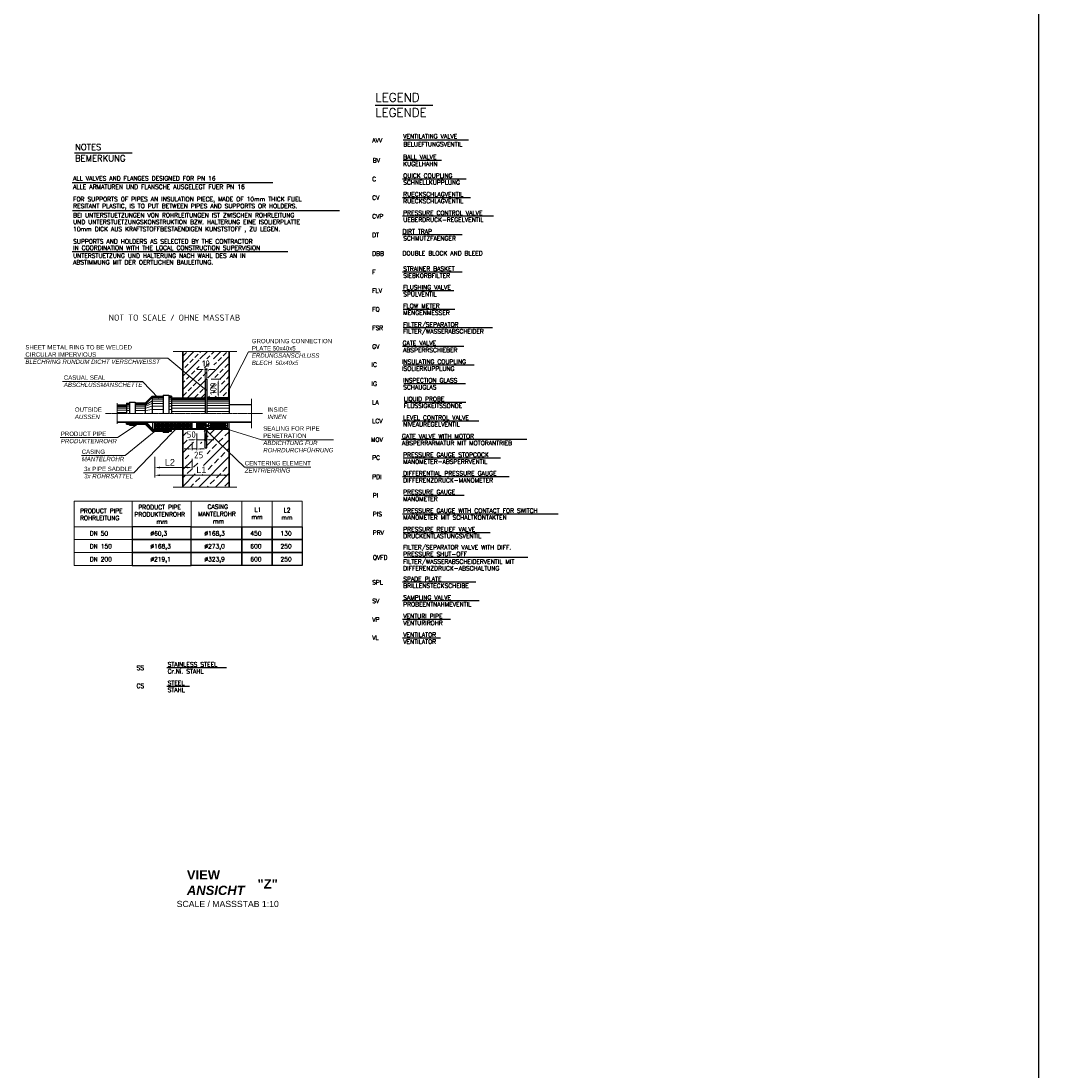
# Model space of a CAD drawing. Header units: millimetres. Extents: x -197187 to 231260338, y -45270 to 70505.
# Tile 42 of 85: x 15182 to 31974, y 1127 to 18052. Entities that reach past the tile are written whole.
import ezdxf
from ezdxf.enums import TextEntityAlignment as Align

# ---------------------------------------------------------------- set-up
doc = ezdxf.new("R2010")
doc.units = ezdxf.units.MM
doc.header["$LTSCALE"] = 0.5
doc.linetypes.add('STRICHPUNKTX2', pattern=[2, 1, -0.5, 0, -0.5])
doc.linetypes.add('VERDECKTX2', pattern=[0.75, 0.5, -0.25])
for name, color, linetype in [('12', 7, 'Continuous'), ('21', 7, 'Continuous'), ('44', 7, 'Continuous'), ('8', 7, 'Continuous'), ('Beschriftung', 7, 'Continuous')]:
    doc.layers.add(name, color=color, linetype=linetype)
doc.layers.add('P-MGDMD', color=7, linetype='Continuous', lineweight=18)
doc.layers.add('PDSMD', color=7, linetype='Continuous', lineweight=18)
doc.styles.add('LBB3.5M1000', font='isocp.shx', dxfattribs={"height": 3.5})
doc.styles.add('ROMANS', font='ROMANS', dxfattribs={"height": 0.2})
doc.styles.get("Standard").update_dxf_attribs({"font": 'isocpeur.ttf'})

msp = doc.modelspace()

# ---------------------------------------------------------------- hatches: boundary and pattern name
at = {"layer": 'P-MGDMD'}
h = msp.add_hatch(dxfattribs=at)
h.set_pattern_fill('ANSI33', color=256, scale=24, style=0)
h.set_pattern_definition([(44.99999999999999, (15907.67968932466, 8939.240540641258), (-107.7630734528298, 107.7630734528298), []), (44.99999999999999, (16015.44280932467, 8939.240540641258), (-107.7630734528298, 107.7630734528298), [76.19999999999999, -38.09999999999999])])
edge = h.paths.add_edge_path(flags=17)
edge.add_arc((18138.97901314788, 11989.00370928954), 1.416038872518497, 3.5983092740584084, 127.76731670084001, ccw=False)
edge.add_line((18140.39226041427, 11989.09258140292), (18149.06240004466, 11997.7619036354))
edge.add_line((18149.06240004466, 11997.7619036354), (18149.06240004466, 12042.147126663))
edge.add_line((18149.06240004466, 12042.147126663), (18013.94095249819, 12216.5499797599))
edge.add_line((18013.94095249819, 12216.5499797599), (17882.0697759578, 12216.54997976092))
edge.add_line((17882.0697759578, 12216.54997976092), (18138.1117513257, 11990.12309439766))
edge = h.paths.add_edge_path(flags=17)
edge.add_line((17882.0697759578, 12216.54997976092), (17789.05969204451, 12216.5499797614))
edge.add_line((17789.05969204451, 12216.5499797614), (17789.05969204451, 11976.54997976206))
edge.add_line((17789.05969204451, 11976.54997976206), (18127.84847617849, 11976.54997976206))
edge.add_line((18127.84847617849, 11976.54997976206), (18138.89000779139, 11987.59047040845))
edge.add_arc((18138.97901314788, 11989.00370928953), 1.416038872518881, 127.7673167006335, 266.396288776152, ccw=False)
edge.add_line((18138.1117513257, 11990.12309439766), (17882.0697759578, 12216.54997976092))
h.paths.add_polyline_path([(18115.63351963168, 12543.86319111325), (18212.48448117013, 12543.86319111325), (18212.48448117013, 12462.9497295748), (18115.63351963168, 12462.9497295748)], flags=0)
h.paths.add_polyline_path([(18239.41231918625, 12057.26512399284), (18239.41231918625, 12195.83483553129), (18320.3257807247, 12195.83483553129), (18320.3257807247, 12057.26512399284)], flags=17)
h.paths.add_polyline_path([(18290.45834194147, 12418.79510054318), (18050.8031410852, 12418.79510054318), (18050.8031410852, 12606.83785075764), (18290.45834194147, 12606.83785075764)], flags=16)
h.paths.add_polyline_path([(18384.6026475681, 12005.54792239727), (18179.06229237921, 12005.54792239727), (18179.06229237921, 11997.7619036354), (18200.27621624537, 11976.54997976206), (18511.33060040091, 11976.54997976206), (18524.0590004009, 11989.27717976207), (18524.0590004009, 12126.54997976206), (18539.0590004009, 12126.54997976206), (18539.0590004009, 12725.52872790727), (17789.05969204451, 12725.52872790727), (17789.05969204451, 12506.80688673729), (18149.06240004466, 12042.147126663), (18149.06240004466, 12276.54997976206), (18168.10225443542, 12276.54997976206), (18168.10225443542, 12299.94048258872), (18384.6026475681, 12299.94048258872)])
h.paths.add_polyline_path([(17789.05969204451, 12506.80688673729), (17789.05969204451, 12216.5499797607), (18013.94095249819, 12216.5499797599)])
at = {"layer": 'P-MGDMD', "ltscale": 50}
for points in [[(18149.0590004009, 11976.54997976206), (18149.0590004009, 11998.82257976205), (18126.7843004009, 11976.54997976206)], [(18201.33370040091, 11976.54997976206), (18179.0590004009, 11998.82257976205), (18179.0590004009, 11976.54997976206)], [(18524.0590004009, 11989.27717976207), (18511.33060040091, 11976.54997976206), (18524.0590004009, 11976.54997976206)], [(18526.33060040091, 11976.54997976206), (18539.0590004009, 11976.54997976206), (18539.0590004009, 11989.27717976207)], [(18149.0590004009, 11449.37919177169), (18149.0590004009, 11471.6517917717), (18126.78430040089, 11471.6517917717)], [(18201.33370040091, 11471.6517917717), (18179.0590004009, 11471.6517917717), (18179.0590004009, 11449.37919177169)]]:
    msp.add_hatch(color=256, dxfattribs=at).paths.add_polyline_path(points)
at = {"layer": 'P-MGDMD', "lineweight": 13}
h = msp.add_hatch(dxfattribs=at)
h.set_pattern_fill('ANSI31', color=256, scale=179.999354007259, style=0)
h.set_pattern_definition([(44.99999999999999, (27905.5532999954, -11245.10839305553), (-15.90984547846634, 15.90984547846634), [])])
h.paths.add_polyline_path([(16785.88775516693, 11584.00138856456), (16791.64770718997, 11592.70135734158), (16734.28747747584, 11592.70135734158), (16734.28747747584, 11584.00138856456)])
h.paths.add_polyline_path([(18899.05770841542, 11584.00138856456), (18899.05770841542, 11592.70135734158), (16791.64770718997, 11592.70135734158), (16785.88775516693, 11584.00138856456)])
h = msp.add_hatch(dxfattribs=at)
h.set_pattern_fill('ANSI31', color=256, scale=99.99964111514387, style=0)
h.set_pattern_definition([(44.99999999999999, (27360.77925511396, -11132.75879626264), (-8.838803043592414, 8.838803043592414), [])])
h.paths.add_polyline_path([(17019.28645465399, 11554.00149623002), (16929.28677765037, 11554.00149623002), (16929.28677765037, 11539.00155006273), (17019.28645465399, 11539.00155006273)])
at = {"layer": 'P-MGDMD', "lineweight": 5}
h = msp.add_hatch(dxfattribs=at)
h.set_pattern_fill('ANSI37', color=256, scale=139.9994975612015, angle=45, style=0)
h.set_pattern_definition([(90, (22286.54367136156, -6976.386993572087), (-17.49993719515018, 3.552700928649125e-15), []), (180, (22286.54367136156, -6976.386993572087), (-3.552700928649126e-15, -17.49993719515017), [])])
h.paths.add_polyline_path([(17398.23571744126, 11584.00138856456, -0.04129736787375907), (17516.49055910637, 11483.65174870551), (17924.05920754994, 11483.65174870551), (17939.05915371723, 11498.65169487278), (17939.05915371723, 11569.00144239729), (17924.05920754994, 11584.00138856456)])
h.paths.add_polyline_path([(17398.23571744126, 11584.00138856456), (17354.06125319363, 11584.00138856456), (17339.06130702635, 11569.00144239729), (17339.06130702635, 11498.65169487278), (17354.06125319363, 11483.65174870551), (17516.49055910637, 11483.65174870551, 0.04129736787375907)])
at = {"layer": 'P-MGDMD'}
h = msp.add_hatch(dxfattribs=at)
h.set_pattern_fill('ANSI33', color=256, scale=30, style=0)
h.set_pattern_definition([(44.99999999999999, (15907.67968932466, 8939.240540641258), (-134.7038418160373, 134.7038418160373), []), (44.99999999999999, (16042.38358932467, 8939.240540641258), (-134.7038418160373, 134.7038418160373), [95.25, -47.625])])
h.paths.add_polyline_path([(18033.94196359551, 11471.6517917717), (17841.33370040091, 11471.6517917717), (17789.0590004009, 11471.6517917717), (17789.0590004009, 11262.22966579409)], flags=17)
edge = h.paths.add_edge_path()
edge.add_line((18149.06240004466, 11370.59908024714), (18149.06240004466, 11450.43986789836))
edge.add_line((18149.06240004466, 11450.43986789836), (18127.84847617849, 11471.6517917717))
edge.add_line((18127.84847617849, 11471.6517917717), (18033.94196359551, 11471.6517917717))
edge.add_line((18033.94196359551, 11471.6517917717), (17789.0590004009, 11262.22966579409))
edge.add_line((17789.0590004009, 11262.22966579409), (17789.0590004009, 10991.6517917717))
edge.add_line((17789.0590004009, 10991.6517917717), (17789.0590004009, 10540.3657362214))
edge.add_line((17789.0590004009, 10540.3657362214), (18204.21429858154, 10540.3657362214))
edge.add_line((18204.21429858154, 10540.3657362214), (18346.45604917, 11471.6517917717))
edge.add_line((18346.45604917, 11471.6517917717), (18200.27621624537, 11471.6517917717))
edge.add_line((18200.27621624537, 11471.6517917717), (18179.06229237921, 11450.43986789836))
edge.add_line((18179.06229237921, 11450.43986789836), (18179.06229237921, 11171.6517917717))
edge.add_line((18179.06229237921, 11171.6517917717), (18149.06240004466, 11171.6517917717))
edge.add_line((18149.06240004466, 11171.6517917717), (18149.06240004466, 11321.34468150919))
edge.add_arc((18003.99632193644, 11459.67656192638), 200.4491859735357, 214.5586401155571, 316.3612254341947, ccw=False)
edge.add_arc((17993.46867757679, 11364.84819215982), 155.6999652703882, 2.1167415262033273, 186.9633929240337, ccw=False)
edge = h.paths.add_edge_path(flags=16)
edge.add_arc((18031.46732215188, 11097.45402653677), 150.709728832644, 0, 360)
h.paths.add_polyline_path([(18539.0590004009, 11471.6517917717), (18346.45604917, 11471.6517917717), (18204.21429858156, 10540.3657362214), (18539.0590004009, 10540.3657362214)])
h.paths.add_polyline_path([(17989.52706681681, 10885.76730509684), (18187.08516351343, 10885.76730509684), (18187.08516351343, 10739.69455400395), (17989.52706681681, 10739.69455400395)], flags=16)
h.paths.add_polyline_path([(17925.62752875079, 11241.5587070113), (18027.49050952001, 11241.5587070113), (18027.49050952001, 11230.002270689), (17925.62752875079, 11230.002270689)], flags=16)
at = {"layer": 'P-MGDMD', "lineweight": 5}
h = msp.add_hatch(dxfattribs=at)
h.set_pattern_fill('ANSI37', color=256, scale=159.9994257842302, style=0)
h.set_pattern_definition([(44.99999999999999, (22286.54367136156, -6976.386993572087), (-14.14208486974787, 14.14208486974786), []), (135, (22286.54367136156, -6976.386993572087), (-14.14208486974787, -14.14208486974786), [])])
h.paths.add_polyline_path([(18164.05834622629, 11569.00144239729), (18149.05840005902, 11584.00138856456), (18029.05883072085, 11584.00138856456), (18014.05888455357, 11569.00144239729), (18014.05888455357, 11498.65169487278), (18029.05883072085, 11483.65174870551), (18149.05840005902, 11483.65174870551), (18164.05834622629, 11498.65169487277)])
at = {"layer": 'P-MGDMD', "lineweight": 13}
h = msp.add_hatch(dxfattribs=at)
h.set_pattern_fill('ANSI31', color=256, scale=159.9994257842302, angle=90, style=0)
h.set_pattern_definition([(135, (27905.5532999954, -11245.10839305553), (-14.14208486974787, -14.14208486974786), [])])
h.paths.add_polyline_path([(18342.74908175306, 11471.6517917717), (18347.30873612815, 11483.65174870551), (17737.04631742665, 11483.6517487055), (17727.38712272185, 11471.6517917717)])
h.paths.add_polyline_path([(17727.38712272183, 11471.65179177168), (17737.04631742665, 11483.65174870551), (17339.06130702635, 11483.65174870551), (17339.06130702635, 11471.6517917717)])
h.paths.add_polyline_path([(18539.0590004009, 11471.6517917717), (18539.0590004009, 11483.6517487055), (18347.30873612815, 11483.65174870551), (18342.74908175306, 11471.6517917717)])
h = msp.add_hatch(dxfattribs=at)
h.set_pattern_fill('ANSI31', color=256, scale=99.99964111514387, style=0)
h.set_pattern_definition([(44.99999999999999, (27905.5532999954, -11245.10839305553), (-8.838803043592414, 8.838803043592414), [])])
h.paths.add_polyline_path([(17474.0608225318, 11441.65189943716), (17474.0608225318, 11426.65195326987), (17564.06049953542, 11426.65195326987), (17564.06049953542, 11441.65189943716)])

# ---------------------------------------------------------------- linework, layer by layer
at = {"color": 3}
msp.add_lwpolyline([(31586.41917240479, 37686.45457699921), (-63672.4532001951, 37686.4545769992), (-63672.4532001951, -45269.81140117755), (31586.41917240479, -45269.81140117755)], close=True, dxfattribs=at)
at = {"layer": '21', "ltscale": 10}
for p, q in [((20889.88636709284, 16697.22456616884), (21817.88065757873, 16697.22456616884)), ((16042.71523064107, 15925.38118460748), (16972.2694426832, 15925.38118460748))]:
    msp.add_line(p, q, dxfattribs=at)
at = {"layer": '44', "linetype": 'Continuous'}
for p, q in [((22391.35874948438, 16131.06668381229), (21342.61583567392, 16131.06668381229)), ((21956.11392335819, 15803.64188381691), (21342.61583567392, 15803.64188381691)), ((22355.07648521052, 15503.64188381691), (21332.61583567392, 15503.64188381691)), ((22428.48565653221, 15204.04668381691), (21331.44233567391, 15204.04668381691)), ((22797.49783704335, 14904.0466838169), (21331.44233567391, 14904.0466838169)), ((22289.29846550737, 14604.0466838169), (21331.44233567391, 14604.0466838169)), ((22291.99221436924, 14003.64188381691), (21332.61583567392, 14003.64188381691)), ((22155.31863686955, 13703.64188381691), (21332.61583567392, 13703.64188381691)), ((22171.44233567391, 13404.45148381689), (21341.44233567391, 13404.45148381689)), ((22779.01787503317, 13104.45148381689), (21341.44233567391, 13104.45148381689)), ((22317.01840852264, 12804.45148381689), (21331.44233567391, 12804.45148381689)), ((22483.33820536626, 12504.45148381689), (21341.44233567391, 12504.45148381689)), ((22347.56167714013, 12204.45148381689), (21351.44233567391, 12204.45148381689)), ((22350.23127170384, 11904.45148381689), (21361.44233567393, 11904.45148381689)), ((22559.58374497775, 11604.45148381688), (21331.44233567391, 11604.45148381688)), ((23335.23937784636, 11304.45148381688), (21311.44233567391, 11304.45148381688)), ((22907.06439084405, 11004.45148381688), (21341.44233567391, 11004.45148381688)), ((23048.41243606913, 10704.45148381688), (21331.44233567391, 10704.45148381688)), ((22321.44233567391, 10404.45148381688), (21351.44233567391, 10404.45148381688)), ((23837.6058273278, 10104.45148381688), (21331.44233567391, 10104.45148381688)), ((22742.15833808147, 9804.451483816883), (21341.44233567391, 9804.451483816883)), ((23348.77706686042, 9404.451483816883), (21351.44233567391, 9404.451483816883)), ((22512.46772990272, 9004.451483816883), (21331.44233567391, 9004.451483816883)), ((22566.09593112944, 8705.11228126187), (21331.44233567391, 8704.451483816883)), ((22103.13246032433, 8404.451483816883), (21331.44233567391, 8404.451483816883)), ((21941.18594305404, 8104.451483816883), (21331.44233567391, 8104.451483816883)), ((18493.03877786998, 7625.392623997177), (17534.47243419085, 7625.392623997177)), ((17895.95671892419, 7325.392623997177), (17534.47243419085, 7325.392623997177))]:
    msp.add_line(p, q, dxfattribs=at)
at = {"layer": '8', "linetype": 'Continuous'}
for p, q in [((16007.41574534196, 15448.61395238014), (19238.59305204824, 15448.61395238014)), ((16011.33791037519, 14997.56398707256), (20317.09957399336, 14997.56398707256)), ((16007.41574534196, 14334.64231259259), (19479.86715684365, 14334.64231259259))]:
    msp.add_line(p, q, dxfattribs=at)
for points in [[(16973.26559707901, 9692.88085560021), (17923.33241436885, 9692.88085560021), (17923.33241436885, 9900.880109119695), (16973.26559707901, 9900.880109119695)], [(17923.33241436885, 9900.880109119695), (18741.73843351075, 9900.880109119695), (18741.73843351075, 9692.88085560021), (17923.33241436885, 9692.88085560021)], [(18741.73843351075, 9900.880109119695), (19227.53729978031, 9900.880109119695), (19227.53729978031, 9692.880855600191), (18741.73843351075, 9692.880855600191)], [(19227.53729978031, 9900.880109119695), (19713.33616604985, 9900.880109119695), (19713.33616604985, 9692.880855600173), (19227.53729978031, 9692.880855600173)], [(16973.26559707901, 9484.881602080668), (17923.33241436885, 9484.881602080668), (17923.33241436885, 9692.880855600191), (16973.26559707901, 9692.880855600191)], [(17923.33241436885, 9692.880855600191), (18741.73843351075, 9692.880855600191), (18741.73843351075, 9484.881602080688), (17923.33241436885, 9484.881602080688)], [(18741.73843351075, 9692.880855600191), (19227.53729978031, 9692.880855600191), (19227.53729978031, 9484.881602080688), (18741.73843351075, 9484.881602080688)], [(19227.53729978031, 9692.880855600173), (19713.33616604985, 9692.880855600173), (19713.33616604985, 9484.881602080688), (19227.53729978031, 9484.881602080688)], [(16973.26559707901, 9276.882348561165), (17923.33241436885, 9276.882348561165), (17923.33241436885, 9484.881602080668), (16973.26559707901, 9484.881602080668)], [(17923.33241436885, 9484.881602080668), (18741.73843351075, 9484.881602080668), (18741.73843351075, 9276.882348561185), (17923.33241436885, 9276.882348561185)], [(18741.73843351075, 9484.881602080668), (19227.53729978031, 9484.881602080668), (19227.53729978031, 9276.882348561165), (18741.73843351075, 9276.882348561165)], [(19227.53729978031, 9484.881602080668), (19713.33616604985, 9484.881602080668), (19713.33616604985, 9276.882348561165), (19227.53729978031, 9276.882348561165)]]:
    msp.add_lwpolyline(points, close=True, dxfattribs=at)
at = {"layer": 'P-MGDMD', "linetype": 'VERDECKTX2', "ltscale": 10}
for p, q in [((18657.86317480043, 12725.52872790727), (17634.22431544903, 12725.52872790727)), ((16734.28747747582, 11889.60027696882), (16734.28747747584, 11558.60149456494)), ((18899.05770841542, 11961.56871183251), (18899.05770841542, 11486.63305970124)), ((18657.86317480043, 10540.36573622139), (17634.22431544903, 10540.36573622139))]:
    msp.add_line(p, q, dxfattribs=at)
at = {"layer": 'P-MGDMD', "lineweight": 35, "ltscale": 10}
for p, q in [((17789.05969204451, 12725.52872790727), (17789.05969204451, 11976.54997976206)), ((18539.0590004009, 12725.52872790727), (18539.0590004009, 11976.54997976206)), ((17789.0590004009, 10540.36573622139), (17789.0590004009, 11471.6517917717)), ((18539.0590004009, 10540.36573622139), (18539.0590004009, 11471.6517917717))]:
    msp.add_line(p, q, dxfattribs=at)
at = {"layer": 'P-MGDMD', "ltscale": 10}
for p, q in [((18847.44081818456, 12720.36598135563), (19683.33878097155, 12720.36598135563)), ((17547.13342781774, 12614.92891985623), (18163.96554655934, 12103.81273263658)), ((18086.0590004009, 12435.15646034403), (18023.0590004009, 12435.15646034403)), ((18149.0590004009, 12289.67497976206), (18149.0590004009, 12456.15646034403)), ((18149.0590004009, 12435.15646034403), (18179.0590004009, 12435.15646034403)), ((18179.0590004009, 12289.67497976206), (18179.0590004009, 12456.15646034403)), ((18242.0590004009, 12435.15646034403), (18305.0590004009, 12435.15646034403)), ((17395.50365408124, 11972.55903080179), (17140.01484015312, 12243.53999991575)), ((18247.25717903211, 12276.54997976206), (18402.65146587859, 12276.54997976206)), ((18360.60207268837, 12213.54997976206), (18360.60207268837, 12039.54997976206)), ((18247.25717903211, 11976.54997976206), (18348.11904995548, 11976.54997976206)), ((16737.72969612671, 11338.57692535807), (17120.22301709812, 11589.08719178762)), ((17726.88260570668, 11526.69049690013), (17000.91658742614, 10771.79573838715)), ((18090.41584377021, 11526.69049690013), (18785.31612549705, 10862.11327823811)), ((16862.96674613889, 11049.86977537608), (17387.24748907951, 11477.306809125)), ((18014.05888455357, 11404.75293575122), (18014.05888455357, 11280.91601795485)), ((18164.05834622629, 11404.75293575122), (18164.05834622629, 11280.91601795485)), ((18539.0590004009, 11409.74742225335), (18539.0590004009, 11281.32105403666)), ((17951.05888455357, 11301.91601795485), (17888.05888455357, 11301.91601795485)), ((17939.05915371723, 11256.86918857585), (17939.05915371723, 11132.85197624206)), ((18014.05888455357, 11301.91601795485), (18164.05834622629, 11301.91601795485)), ((18014.05888455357, 11287.76259799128), (18014.05888455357, 11132.85197624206)), ((18227.05834622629, 11301.91601795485), (18290.05834622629, 11301.91601795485)), ((17339.06130702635, 11028.12311303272), (17339.06130702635, 10696.53813230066)), ((17876.05915371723, 11153.85197624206), (17813.05915371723, 11153.85197624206)), ((17939.05915371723, 11153.85197624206), (18014.05888455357, 11153.85197624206)), ((18077.05888455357, 11153.85197624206), (18140.05888455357, 11153.85197624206)), ((18539.0590004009, 11124.72951187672), (18539.0590004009, 10696.53813230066)), ((18539.0590004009, 11028.12311303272), (18539.0590004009, 10694.76121385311)), ((17339.06130702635, 10995.32523512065), (17339.06130702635, 10820.85991374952)), ((17420.06130702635, 10854.60991374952), (17858.05915371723, 10854.60991374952)), ((17939.05915371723, 10995.32523512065), (17939.05915371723, 10820.85991374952)), ((17420.06130702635, 10730.28813230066), (18458.0590004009, 10730.28813230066))]:
    msp.add_line(p, q, dxfattribs=at)
at = {"layer": 'P-MGDMD'}
for p, q in [((17547.13342781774, 12614.92891985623), (15235.76726514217, 12614.92891985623)), ((17140.01484015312, 12243.53999991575), (15849.65255788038, 12243.53999991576)), ((18416.01022424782, 11501.10261826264), (19060.20509671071, 11299.26740036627)), ((16737.72969612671, 11338.57692535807), (15811.80297590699, 11338.57692535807)), ((20218.19621611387, 11299.26740036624), (19060.20509671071, 11299.26740036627)), ((16862.96674613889, 11049.86977537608), (16156.82837683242, 11049.86977537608)), ((19852.62639706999, 10862.1132782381), (18785.31612549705, 10862.11327823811)), ((17000.91658742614, 10771.79573838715), (16191.59980062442, 10771.79573838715))]:
    msp.add_line(p, q, dxfattribs=at)
at = {"layer": 'P-MGDMD', "lineweight": 25, "ltscale": 10}
for p, q in [((18149.06240004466, 12276.54997976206), (18149.06240004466, 11724.10088576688)), ((18149.06240004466, 12276.54997976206), (18179.06229237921, 12276.54997976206)), ((18179.06229237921, 12276.54997976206), (18179.06229237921, 11724.10088576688)), ((17474.0608225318, 12021.54981826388), (17564.06049953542, 12021.54981826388)), ((17474.0608225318, 12021.54981826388), (17474.0608225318, 11724.10088576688)), ((17564.06049953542, 12021.54981826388), (17564.06049953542, 11724.10088576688)), ((18524.0590004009, 12126.54997976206), (18524.0590004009, 11976.54997976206)), ((18524.0590004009, 12126.54997976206), (18539.0590004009, 12126.54997976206)), ((16734.28747747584, 11864.20038296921), (16884.28693914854, 11864.20038296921)), ((16884.28693914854, 11894.20027530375), (16884.28693914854, 11724.10088576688)), ((16884.28693914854, 11894.20027530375), (16929.28677765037, 11894.20027530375)), ((16929.28677765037, 11909.20022147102), (17019.28645465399, 11909.20022147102)), ((16929.28677765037, 11909.20022147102), (16929.28677765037, 11724.10088576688)), ((17019.28645465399, 11909.20022147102), (17019.28645465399, 11724.10088576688)), ((17184.28586249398, 11894.20027530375), (17019.28645465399, 11894.20027530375)), ((17296.63545928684, 12006.5498720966), (17184.28586249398, 11894.20027530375)), ((17184.28586249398, 11879.20032913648), (17184.28586249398, 11724.10088576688)), ((17296.63545928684, 12006.5498720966), (17474.0608225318, 12006.5498720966)), ((17296.63545928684, 11991.54992592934), (17296.63545928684, 11724.10088576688)), ((17609.06033803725, 12006.5498720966), (17564.06049953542, 12006.5498720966)), ((17609.06033803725, 12006.5498720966), (17609.06033803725, 11724.10088576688)), ((17609.06033803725, 11976.54997976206), (18149.06240004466, 11976.54997976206)), ((18149.06240004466, 11997.76190363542), (18127.84847617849, 11976.54997976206)), ((18179.06229237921, 11997.76190363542), (18200.27621624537, 11976.54997976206)), ((18179.06229237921, 11997.76190363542), (18200.27621624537, 11976.54997976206)), ((18539.0590004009, 11976.54997976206), (18179.06229237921, 11976.54997976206)), ((18524.0590004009, 11989.27717976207), (18511.33060040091, 11976.54997976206)), ((18539.0590004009, 11989.27717976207), (18526.33060040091, 11976.54997976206)), ((18539.0590004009, 11976.54997976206), (18539.0590004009, 11724.10088576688)), ((18899.05770841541, 11864.20038296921), (18539.0590004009, 11864.20038296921)), ((16734.28747747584, 11592.70135734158), (18899.05770841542, 11592.70135734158)), ((16734.28747747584, 11584.00138856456), (18899.05770841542, 11584.00138856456)), ((16884.28693914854, 11554.00149623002), (16884.28693914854, 11584.00138856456)), ((16884.28693914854, 11554.00149623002), (17184.28586249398, 11554.00149623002)), ((16929.28677765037, 11539.00155006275), (16929.28677765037, 11554.00149623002)), ((16929.28677765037, 11539.00155006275), (17019.28645465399, 11539.00155006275)), ((17019.28645465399, 11539.00155006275), (17019.28645465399, 11554.00149623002)), ((17296.63545928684, 11441.65189943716), (17184.28586249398, 11554.00149623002)), ((17309.06141469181, 11471.6517917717), (17196.71181789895, 11584.00138856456)), ((17309.06141469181, 11471.6517917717), (17309.06141469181, 11584.00138856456)), ((17339.06130702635, 11569.00144239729), (17354.06125319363, 11584.00138856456)), ((17339.06130702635, 11471.6517917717), (17339.06130702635, 11584.00138856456)), ((17339.06130702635, 11498.65169487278), (17339.06130702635, 11569.00144239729)), ((17939.05915371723, 11569.00144239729), (17924.05920754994, 11584.00138856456)), ((17939.05915371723, 11498.65169487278), (17939.05915371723, 11569.00144239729)), ((18014.05888455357, 11569.00144239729), (18029.05883072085, 11584.00138856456)), ((18014.05888455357, 11498.65169487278), (18014.05888455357, 11569.00144239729)), ((18164.05834622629, 11569.00144239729), (18149.05840005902, 11584.00138856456)), ((18164.05834622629, 11498.65169487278), (18164.05834622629, 11569.00144239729)), ((18179.06029238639, 11545.07552826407), (18179.06029238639, 11522.577609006)), ((18179.06029238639, 11545.07552826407), (18209.06018472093, 11545.07552826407)), ((18179.06029238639, 11522.577609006), (18209.06018472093, 11522.577609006)), ((18239.06007705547, 11569.00144239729), (18209.06018472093, 11569.00144239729)), ((18209.06018472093, 11498.65169487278), (18209.06018472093, 11569.00144239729)), ((18239.06007705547, 11483.65174870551), (18239.06007705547, 11584.00138856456)), ((18479.05921573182, 11483.65174870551), (18479.05921573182, 11584.00138856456)), ((18509.05910806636, 11569.00144239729), (18479.05921573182, 11569.00144239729)), ((18509.05910806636, 11498.65169487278), (18509.05910806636, 11569.00144239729)), ((18539.0590004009, 11471.6517917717), (18539.0590004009, 11584.00138856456)), ((17296.63545928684, 11441.65189943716), (17609.06033803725, 11441.65189943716)), ((17309.06141469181, 11471.6517917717), (18539.0590004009, 11471.6517917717)), ((17354.06125319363, 11483.65174870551), (17339.06130702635, 11498.65169487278)), ((17339.06130702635, 11483.65174870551), (18539.0590004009, 11483.65174870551)), ((17474.0608225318, 11426.65195326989), (17474.0608225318, 11441.65189943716)), ((17474.0608225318, 11426.65195326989), (17564.06049953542, 11426.65195326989)), ((17564.06049953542, 11426.65195326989), (17564.06049953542, 11441.65189943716)), ((17609.06033803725, 11441.65189943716), (17609.06033803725, 11471.6517917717)), ((17924.05920754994, 11483.65174870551), (17939.05915371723, 11498.65169487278)), ((18029.05883072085, 11483.65174870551), (18014.05888455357, 11498.65169487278)), ((18149.06240004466, 11450.43986789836), (18127.84847617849, 11471.6517917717)), ((18149.05840005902, 11483.65174870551), (18164.05834622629, 11498.65169487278)), ((18149.06240004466, 11171.65179177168), (18149.06240004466, 11471.6517917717)), ((18179.06229237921, 11171.65179177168), (18179.06229237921, 11471.6517917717)), ((18179.06229237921, 11450.43986789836), (18200.27621624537, 11471.6517917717)), ((18179.06229237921, 11450.43986789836), (18200.27621624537, 11471.6517917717)), ((18239.06007705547, 11498.65169487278), (18209.06018472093, 11498.65169487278)), ((18509.05910806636, 11498.65169487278), (18479.05921573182, 11498.65169487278)), ((18149.06240004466, 11171.65179177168), (18179.06229237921, 11171.65179177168))]:
    msp.add_line(p, q, dxfattribs=at)
at = {"layer": 'P-MGDMD', "lineweight": 13, "ltscale": 10}
for p, q in [((16734.28747747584, 11849.20043680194), (16884.28693914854, 11849.20043680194)), ((16884.28693914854, 11879.20032913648), (16929.28677765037, 11879.20032913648)), ((16884.28693914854, 11864.20038296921), (16929.28677765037, 11864.20038296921)), ((17176.78588941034, 11879.20032913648), (17019.28645465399, 11879.20032913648)), ((17176.78588941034, 11864.20038296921), (17019.28645465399, 11864.20038296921)), ((17191.78583557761, 11879.20032913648), (17289.13548620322, 11976.54997976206)), ((17191.78583557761, 11864.20038296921), (17289.13548620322, 11924.05016817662)), ((17191.78583557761, 11841.7004637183), (17289.13548620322, 11886.55030275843)), ((17304.13543237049, 11991.54992592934), (17474.0608225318, 11991.54992592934)), ((17304.13543237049, 11976.54997976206), (17474.0608225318, 11976.54997976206)), ((17304.13543237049, 11954.05006051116), (17474.0608225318, 11954.05006051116)), ((17304.13543237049, 11924.05016817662), (17474.0608225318, 11924.05016817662)), ((17304.13543237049, 11886.55030275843), (17474.0608225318, 11886.55030275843)), ((17609.06033803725, 11991.54992592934), (17564.06049953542, 11991.54992592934)), ((17609.06033803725, 11976.54997976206), (17564.06049953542, 11976.54997976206)), ((17609.06033803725, 11954.05006051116), (17564.06049953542, 11954.05006051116)), ((17609.06033803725, 11924.05016817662), (17564.06049953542, 11924.05016817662)), ((17609.06033803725, 11886.55030275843), (17564.06049953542, 11886.55030275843)), ((17609.06033803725, 11961.55003359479), (18149.06240004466, 11961.55003359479)), ((17609.06033803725, 11946.55008742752), (18149.06240004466, 11946.55008742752)), ((17609.06033803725, 11924.05016817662), (18149.06240004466, 11924.05016817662)), ((17609.06033803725, 11894.05027584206), (18149.06240004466, 11894.05027584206)), ((17609.06033803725, 11856.55041042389), (18149.06240004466, 11856.55041042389)), ((18539.0590004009, 11961.55003359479), (18179.06229237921, 11961.55003359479)), ((18539.0590004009, 11946.55008742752), (18179.06229237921, 11946.55008742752)), ((18539.0590004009, 11924.05016817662), (18179.06229237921, 11924.05016817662)), ((18539.0590004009, 11894.05027584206), (18179.06229237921, 11894.05027584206)), ((18539.0590004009, 11856.55041042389), (18179.06229237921, 11856.55041042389)), ((16734.28747747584, 11834.20049063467), (16884.28693914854, 11834.20049063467)), ((16734.28747747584, 11811.70057138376), (16884.28693914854, 11811.70057138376)), ((16734.28747747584, 11781.70067904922), (16884.28693914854, 11781.70067904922)), ((16734.28747747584, 11744.20081363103), (16884.28693914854, 11744.20081363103)), ((16884.28693914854, 11841.7004637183), (16929.28677765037, 11841.7004637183)), ((16884.28693914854, 11811.70057138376), (16929.28677765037, 11811.70057138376)), ((16884.28693914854, 11774.20070596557), (16929.28677765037, 11774.20070596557)), ((17176.78588941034, 11841.7004637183), (17019.28645465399, 11841.7004637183)), ((17176.78588941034, 11811.70057138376), (17019.28645465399, 11811.70057138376)), ((17176.78588941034, 11774.20070596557), (17019.28645465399, 11774.20070596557)), ((17191.78583557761, 11811.70057138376), (17289.13548620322, 11841.55046425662)), ((17191.78583557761, 11774.20070596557), (17289.13548620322, 11789.05065267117)), ((17304.13543237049, 11841.55046425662), (17474.0608225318, 11841.55046425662)), ((17304.13543237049, 11789.05065267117), (17474.0608225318, 11789.05065267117)), ((17609.06033803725, 11841.55046425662), (17564.06049953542, 11841.55046425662)), ((17609.06033803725, 11789.05065267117), (17564.06049953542, 11789.05065267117)), ((17609.06033803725, 11811.55057192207), (18149.06240004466, 11811.55057192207)), ((17609.06033803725, 11759.05076033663), (18149.06240004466, 11759.05076033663)), ((18539.0590004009, 11811.55057192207), (18179.06229237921, 11811.55057192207)), ((18539.0590004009, 11759.05076033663), (18179.06229237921, 11759.05076033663))]:
    msp.add_line(p, q, dxfattribs=at)
at = {"layer": 'P-MGDMD', "linetype": 'STRICHPUNKTX2', "ltscale": 10}
for p, q in [((16542.3077093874, 11724.10088576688), (19076.42560463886, 11724.10088576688)), ((18173.64788290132, 11533.82604209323), (18516.03894899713, 11533.8315686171))]:
    msp.add_line(p, q, dxfattribs=at)
at = {"layer": 'P-MGDMD', "lineweight": 5, "ltscale": 10}
for p, q in [((16884.28693914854, 11578.00141009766), (17194.22582682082, 11578.00141009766)), ((16884.28693914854, 11572.00143163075), (17191.74183573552, 11572.00143163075)), ((16884.28693914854, 11566.00145316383), (17189.25384466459, 11566.00145316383)), ((16884.28693914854, 11560.00147469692), (17186.76985357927, 11560.00147469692)), ((17299.11945037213, 11447.65187790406), (17186.76985357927, 11560.00147469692)), ((17301.60344145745, 11453.65185637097), (17189.25384466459, 11566.00145316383)), ((17304.09143252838, 11459.65183483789), (17191.74183573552, 11572.00143163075)), ((17306.5754236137, 11465.65181330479), (17194.22582682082, 11578.00141009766)), ((18239.054077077, 11581.07539906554), (18479.05521574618, 11581.08139904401)), ((18239.054077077, 11575.07542059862), (18479.05521574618, 11575.08142057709)), ((18239.054077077, 11569.07544213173), (18479.05521574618, 11569.08144211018)), ((18239.054077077, 11563.07546366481), (18479.05521574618, 11563.08146364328)), ((18239.054077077, 11557.0754851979), (18479.05521574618, 11557.08148517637)), ((18239.054077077, 11551.07550673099), (18479.05521574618, 11551.08150670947)), ((18239.05807706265, 11516.57963053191), (18479.05921573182, 11516.58563051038)), ((18239.05807706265, 11510.579652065), (18479.05921573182, 11510.58565204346)), ((18479.057215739, 11545.08152824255), (18239.06007705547, 11545.07752825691)), ((18479.05921573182, 11522.58360898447), (18239.06007705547, 11522.57960899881)), ((17299.11945037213, 11447.65187790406), (17609.06033803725, 11447.65187790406)), ((17301.60344145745, 11453.65185637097), (17609.06033803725, 11453.65185637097)), ((17304.09143252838, 11459.65183483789), (17609.06033803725, 11459.65183483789)), ((17306.5754236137, 11465.65181330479), (17609.06033803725, 11465.65181330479)), ((18239.05807706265, 11504.5796735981), (18479.05921573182, 11504.58567357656)), ((18239.05807706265, 11498.57969513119), (18479.05921573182, 11498.58569510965)), ((18239.05807706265, 11492.57971666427), (18479.05921573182, 11492.58571664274)), ((18239.05807706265, 11486.57973819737), (18479.05921573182, 11486.58573817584))]:
    msp.add_line(p, q, dxfattribs=at)
at = {"layer": 'P-MGDMD', "lineweight": 5}
for points in [[(16037.1523816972, 9900.880109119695), (16973.26559707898, 9900.880109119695), (16973.26559707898, 10309.93794106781), (16037.1523816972, 10309.93794106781)], [(16973.26559707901, 9900.880109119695), (17923.33241436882, 9900.880109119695), (17923.33241436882, 10309.93794106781), (16973.26559707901, 10309.93794106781)], [(17923.33241436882, 9900.880109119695), (18741.73843351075, 9900.880109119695), (18741.73843351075, 10309.93794106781), (17923.33241436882, 10309.93794106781)], [(18741.73843351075, 9900.880109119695), (19227.53729978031, 9900.880109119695), (19227.53729978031, 10309.93794106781), (18741.73843351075, 10309.93794106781)], [(19227.53729978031, 9900.880109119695), (19713.33616604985, 9900.880109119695), (19713.33616604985, 10309.93794106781), (19227.53729978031, 10309.93794106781)], [(16037.1523816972, 9900.880109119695), (16973.26559707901, 9900.880109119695), (16973.26559707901, 9692.88085560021), (16037.1523816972, 9692.88085560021)], [(16037.1523816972, 9692.880855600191), (16973.26559707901, 9692.880855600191), (16973.26559707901, 9484.881602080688), (16037.1523816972, 9484.881602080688)], [(16037.1523816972, 9484.881602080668), (16973.26559707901, 9484.881602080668), (16973.26559707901, 9276.882348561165), (16037.1523816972, 9276.882348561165)]]:
    msp.add_lwpolyline(points, close=True, dxfattribs=at)
at = {"layer": 'P-MGDMD'}
for centre in [(18163.96554655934, 12103.81273263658), (17395.50365408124, 11972.55903080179), (17120.22301709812, 11589.08719178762), (17726.88260570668, 11526.69049690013), (18090.41584377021, 11526.69049690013), (17387.24748907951, 11477.306809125), (18416.01022424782, 11501.10261826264)]:
    msp.add_circle(centre, 1.416038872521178, dxfattribs=at)
for points in [[(18086.0590004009, 12445.65646034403), (18086.0590004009, 12424.65646034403), (18149.0590004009, 12435.15646034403)], [(18242.0590004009, 12445.65646034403), (18242.0590004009, 12424.65646034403), (18179.0590004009, 12435.15646034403)], [(18350.10207268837, 12213.54997976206), (18371.10207268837, 12213.54997976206), (18360.60207268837, 12276.54997976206)], [(18350.10207268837, 12039.54997976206), (18371.10207268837, 12039.54997976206), (18360.60207268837, 11976.54997976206)], [(17951.05888455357, 11312.41601795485), (17951.05888455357, 11291.41601795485), (18014.05888455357, 11301.91601795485)], [(18227.05834622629, 11312.41601795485), (18227.05834622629, 11291.41601795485), (18164.05834622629, 11301.91601795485)], [(17876.05915371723, 11164.35197624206), (17876.05915371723, 11143.35197624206), (17939.05915371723, 11153.85197624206)], [(18077.05888455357, 11164.35197624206), (18077.05888455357, 11143.35197624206), (18014.05888455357, 11153.85197624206)], [(17420.06130702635, 10868.10991374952), (17420.06130702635, 10841.10991374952), (17339.06130702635, 10854.60991374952)], [(17858.05915371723, 10868.10991374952), (17858.05915371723, 10841.10991374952), (17939.05915371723, 10854.60991374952)], [(17420.06130702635, 10743.78813230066), (17420.06130702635, 10716.78813230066), (17339.06130702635, 10730.28813230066)], [(18458.0590004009, 10743.78813230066), (18458.0590004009, 10716.78813230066), (18539.0590004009, 10730.28813230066)]]:
    msp.add_solid(points, dxfattribs=at)
at = {"layer": 'P-MGDMD', "lineweight": 25}
for points in [[(18127.84847617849, 11976.54997976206), (18149.06240004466, 11976.54997976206), (18149.06240004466, 11997.76190363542), (18127.84847617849, 11976.54997976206)], [(18200.27621624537, 11976.54997976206), (18179.06229237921, 11976.54997976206), (18179.06229237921, 11997.76190363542), (18200.27621624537, 11976.54997976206)], [(18127.84847617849, 11471.6517917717), (18149.06240004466, 11471.6517917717), (18149.06240004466, 11450.43986789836), (18127.84847617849, 11471.6517917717)], [(18200.27621624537, 11471.6517917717), (18179.06229237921, 11471.6517917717), (18179.06229237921, 11450.43986789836), (18200.27621624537, 11471.6517917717)]]:
    msp.add_solid(points, dxfattribs=at)
at = {"layer": 'PDSMD', "ltscale": 10}
msp.add_line((18847.44081818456, 12720.36598135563), (18532.65970292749, 12100.90943172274), dxfattribs=at)

# ---------------------------------------------------------------- texts
at = {"layer": '12', "linetype": 'Continuous', "lineweight": 50, "style": 'ROMANS'}
for s, p in [('NOTES', (16052.10879897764, 15969.46051163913)), ('BEMERKUNG', (16052.10879897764, 15789.46051163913))]:
    msp.add_text(s, height=100, dxfattribs=at).set_placement(p)
at = {"layer": '8', "linetype": 'Continuous', "lineweight": 50, "style": 'ROMANS'}
for s, p in [('LEGEND', (20892.61583567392, 16751.06668381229)), ('LEGENDE', (20890.75373567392, 16505.93448381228))]:
    msp.add_text(s, height=140, dxfattribs=at).set_placement(p)
at = {"layer": '8', "linetype": 'Continuous', "style": 'ROMANS'}
for s, p in [('AVV', (20842.61583567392, 16131.06668381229)), ('BV', (20851.44233567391, 15804.0466838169)), ('C', (20841.44233567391, 15504.04668381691)), ('CV', (20841.44233567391, 15204.04668381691)), ('CVP', (20841.44233567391, 14904.0466838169)), ('DT', (20841.44233567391, 14604.0466838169)), ('DBB', (20841.44233567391, 14304.0466838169)), ('F', (20841.44233567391, 14004.0466838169)), ('FLV', (20841.44233567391, 13704.0466838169)), ('FQ', (20841.44233567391, 13404.45148381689)), ('FSR', (20841.44233567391, 13104.45148381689)), ('GV', (20841.44233567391, 12804.45148381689)), ('IC', (20831.44233567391, 12514.45148381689)), ('IG', (20831.44233567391, 12204.45148381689)), ('LA', (20841.44233567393, 11904.45148381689)), ('LCV', (20841.44233567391, 11604.45148381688)), ('MOV', (20821.44233567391, 11304.45148381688)), ('PC', (20841.44233567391, 11014.45148381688)), ('PDI', (20841.44233567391, 10704.45148381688)), ('PI', (20851.44233567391, 10404.45148381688)), ('PIS', (20851.44233567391, 10104.45148381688)), ('PRV', (20851.44233567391, 9804.451483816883)), ('QVFD', (20851.44233567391, 9404.451483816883)), ('SPL', (20841.44233567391, 9004.451483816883)), ('SV', (20841.44233567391, 8704.451483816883)), ('VP', (20841.44233567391, 8404.451483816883)), ('VL', (20841.44233567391, 8114.451483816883)), ('SS', (17044.47243419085, 7625.392623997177)), ('CS', (17044.47243419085, 7335.392623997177))]:
    msp.add_text(s, height=70, dxfattribs=at).set_placement(p, align=Align.MIDDLE_LEFT)
for s, p in [('VENTILATING VALVE', (21340.75373567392, 16159.36668381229)), ('BELUEFTUNGSVENTIL', (21342.61583567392, 16031.06668381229)), ('KUGELHAHN', (21341.44233567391, 15714.04668381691)), ('QUICK COUPLING', (21341.44233567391, 15524.04668381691)), ('ALL VALVES AND FLANGES DESIGNED FOR PN 16', (16022.10879897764, 15479.65561928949)), ('ALLE ARMATUREN UND FLANSCHE AUSGELEGT FUER PN 16', (16022.10879897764, 15344.06142517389)), ('SCHNELLKUPPLUNG', (21341.44233567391, 15414.04668381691)), ('RUECKSCHLAGVENTIL', (21341.44233567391, 15224.04668381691)), ('FOR SUPPORTS OF PIPES AN INSULATION PIECE, MADE OF 10mm THICK FUEL', (16022.10879897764, 15145.74822861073)), ('RESITANT PLASTIC, IS TO PUT BETWEEN PIPES AND SUPPORTS OR HOLDERS.', (16022.10879897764, 15035.47196333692)), ('RUECKSCHLAGVENTIL', (21341.44233567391, 15114.04668381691)), ('BEI UNTERSTUETZUNGEN VON ROHRLEITUNGEN IST ZWISCHEN ROHRLEITUNG', (16022.10879897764, 14887.28681499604)), ('PRESSURE CONTROL VALVE', (21341.44233567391, 14924.0466838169)), ('10mm DICK AUS KRAFTSTOFFBESTAENDIGEN KUNSTSTOFF , ZU LEGEN.', (16022.10879897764, 14663.28662092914)), ('UND UNTERSTUETZUNGSKONSTRUKTION BZW. HALTERUNG EINE ISOLIERPLATTE ', (16022.10879897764, 14777.00964291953)), ('UEBERDRUCK-REGELVENTIL', (21341.44233567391, 14814.0466838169)), ('DIRT TRAP', (21331.44233567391, 14624.0466838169)), ('SCHMUTZFAENGER', (21341.44233567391, 14514.0466838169)), ('SUPPORTS AND HOLDERS AS SELECTED BY THE CONTRACTOR', (16022.10879897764, 14463.54611705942)), ('IN COORDINATION WITH THE LOCAL CONSTRUCTION SUPERVISION', (16022.10879897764, 14360.51611143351)), ('UNTERSTUETZUNG UND HALTERUNG NACH WAHL DES AN IN ', (16022.10879897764, 14233.49754959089)), ('DOUBLE BLOCK AND BLEED', (21331.44233567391, 14273.76288239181)), ('ABSTIMMUNG MIT DER OERTLICHEN BAULEITUNG.', (16022.10879897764, 14127.64920145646)), ('STRAINER BASKET', (21341.44233567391, 14024.0466838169)), ('SIEBKORBFILTER', (21341.44233567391, 13914.0466838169)), ('FLUSHING VALVE', (21341.44233567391, 13724.0466838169)), ('SPÜLVENTIL', (21341.44233567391, 13614.0466838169)), ('FLOW METER', (21341.44233567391, 13424.45148381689)), ('MENGENMESSER', (21341.44233567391, 13314.45148381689)), ('FILTER/SEPARATOR', (21341.44233567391, 13124.45148381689)), ('FILTER/WASSERABSCHEIDER', (21341.44233567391, 13014.45148381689)), ('ABSPERRSCHIEBER', (21339.58023567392, 12712.75148381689)), ('INSULATING COUPLING', (21321.44233567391, 12524.45148381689)), ('ISOLIERKUPPLUNG', (21321.44233567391, 12414.45148381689)), ('INSPECTION GLASS', (21341.44233567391, 12224.45148381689)), ('SCHAUGLAS', (21341.44233567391, 12114.45148381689)), ('LIQUID PROBE', (21351.44233567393, 11924.45148381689)), ('FLÜSSIGKEITSSONDE', (21351.44233567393, 11814.45148381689)), ('LEVEL CONTROL VALVE', (21341.44233567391, 11624.45148381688)), ('NIVEAUREGELVENTIL', (21341.44233567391, 11514.45148381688)), ('GATE VALVE WITH MOTOR', (21321.44233567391, 11324.45148381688)), ('ABSPERRARMATUR MIT MOTORANTRIEB ', (21321.44233567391, 11214.45148381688)), ('MANOMETER-ABSPERRVENTIL', (21341.44233567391, 10914.45148381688)), ('DIFFERENTIAL PRESSURE GAUGE', (21341.44233567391, 10724.45148381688)), ('DIFFERENZDRUCK-MANOMETER', (21341.44233567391, 10614.45148381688)), ('MANOMETER', (21341.44233567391, 10314.45148381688)), ('PRESSURE GAUGE WITH CONTACT FOR SWITCH', (21341.44233567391, 10124.45148381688)), ('MANOMETER MIT SCHALTKONTAKTEN', (21341.44233567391, 10014.45148381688)), ('DN 50', (16289.7157930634, 9757.880622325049)), ('%%C60,3', (17266.5304183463, 9757.88062232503)), ('%%C168,3', (18136.72868456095, 9757.88062232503)), ('450', (18877.92771238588, 9757.88062232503)), ('130', (19363.72657865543, 9757.88062232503)), ('PRESSURE RELIEF VALVE', (21341.44233567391, 9824.451483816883)), ('DRUCKENTLASTUNGSVENTIL', (21341.44233567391, 9714.451483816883)), ('DN 150', (16289.7157930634, 9549.881368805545)), ('%%C168,3', (17266.5304183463, 9549.881368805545)), ('%%C273,0', (18136.72868456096, 9549.881368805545)), ('600', (18877.92771238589, 9549.881368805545)), ('250', (19363.72657865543, 9549.881368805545)), ('FILTER/SEPARATOR VALVE WITH DIFF. ', (21341.44233567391, 9534.451483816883)), ('PRESSURE SHUT-OFF', (21341.44233567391, 9424.451483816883)), ('DN 200', (16289.7157930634, 9341.882115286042)), ('%%C219,1', (17266.5304183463, 9341.882115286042)), ('%%C323,9', (18136.72868456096, 9341.882115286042)), ('600', (18877.92771238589, 9341.88211528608)), ('250', (19363.72657865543, 9341.882115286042)), ('FILTER/WASSERABSCHEIDERVENTIL MIT', (21341.44233567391, 9304.451483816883)), ('DIFFERENZDRUCK-ABSCHALTUNG', (21341.44233567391, 9194.451483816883)), ('BRILLENSTECKSCHEIBE', (21341.44233567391, 8914.451483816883)), ('SAMPLING VALVE', (21341.44233567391, 8724.451483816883)), ('PROBEENTNAHMEVENTIL', (21341.44233567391, 8614.451483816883)), ('VENTURI PIPE', (21341.44233567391, 8424.451483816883)), ('VENTURIROHR', (21341.44233567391, 8314.451483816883)), ('VENTILATOR', (21341.44233567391, 8124.451483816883)), ('VENTILATOR', (21341.44233567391, 8014.451483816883)), ('STAINLESS STEEL', (17544.47243419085, 7645.392623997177)), ('Cr.Ni. STAHL', (17544.47243419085, 7535.392623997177)), ('STEEL', (17544.47243419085, 7345.392623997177)), ('STAHL', (17544.47243419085, 7235.392623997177))]:
    msp.add_text(s, height=70, dxfattribs=at).set_placement(p)
for s, p in [('BALL VALVE', (21341.44233567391, 15894.0466838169)), ('GATE VALVE', (21331.44233567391, 12894.45148381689)), ('PRESSURE GAUGE STOPCOCK', (21341.44233567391, 11094.45148381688)), ('PRESSURE GAUGE', (21341.44233567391, 10494.45148381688)), ('SPADE PLATE', (21341.44233567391, 9094.451483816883))]:
    msp.add_text(s, height=70, dxfattribs=at).set_placement(p, align=Align.TOP_LEFT)
at = {"layer": '8', "linetype": 'Continuous', "char_height": 70, "attachment_point": 1, "style": 'ROMANS'}
for s, insert, width in [('{\\fArial|b0|i0|c0|p34;GROUNDING CONNECTION PLATE 50x40x5\\P\\fArial|b0|i1|c0|p34;ERDUNGSANSCHLUSS BLECH  50x40x5 }', (18902.14712061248, 12927.77788332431), 1308.321490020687), ('{\\fArial|b0|i0|c0|p34;SHEET METAL RING TO BE WELDED \\PCIRCULAR IMPERVIOUS\\P\\fArial|b0|i1|c0|p34;BLECHRING RUNDUM DICHT VERSCHWEISST}', (15252.63271508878, 12827.87524705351), 2186.46262791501), ('{\\fArial|b0|i0|c0|p34;CASUAL SEAL\\P\\fArial|b0|i1|c0|p34;ABSCHLUSSMANSCHETTE}', (15872.69904875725, 12339.80072406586), 2186.46262791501), ('{\\fArial|b0|i0|c0|p34;OUTSIDE\\P\\fArial|b0|i1|c0|p34;AUSSEN}', (16050.14876916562, 11823.27598318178), 2186.46262791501), ('{\\fArial|b0|i0|c0|p34;INSIDE\\P\\fArial|b0|i1|c0|p34;INNEN}', (19154.7121704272, 11822.9703907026), 2186.46262791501), ('{\\fArial|b0|i0|c0|p34;SEALING FOR PIPE PENETRATION\\P\\fArial|b0|i1|c0|p34;ABDICHTUNG FÜR ROHRDURCHFÜHRUNG}', (19086.15754733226, 11519.47625272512), 1170.281773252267), ('{\\fArial|b0|i0|c0|p34;PRODUCT PIPE\\P\\fArial|b0|i1|c0|p34;PRODUKTENROHR}', (15824.21924089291, 11432.87660357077), 2186.46262791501), ('{\\fArial|b0|i0|c0|p34;CASING\\P\\fArial|b0|i1|c0|p34;MANTELROHR}', (16160.66417085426, 11143.85412842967), 2186.46262791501), ('{\\fArial|b0|i0|c0|p34;3x PIPE SADDLE\\P\\fArial|b0|i1|c0|p34;3x ROHRSATTEL}', (16199.66631160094, 10867.22855175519), 2186.46262791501), ('{\\fArial|b0|i0|c0|p34;CENTERING ELEMENT\\P\\fArial|b0|i1|c0|p34;ZENTRIERRING}', (18788.45707790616, 10959.531082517), 2186.46262791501), ('PRODUCT PIPE\\PROHRLEITUNG', (16132.91313239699, 10191.37768567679), 2186.46262791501), ('\\pi64.96;PRODUCT PIPE\\P\\pi4.9598;PRODUKTENROHR\\P\\pi358.29;mm', (17007.35093099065, 10250.98454157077), 889.919617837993), ('\\pi43.799;L1\\P\\pi-2.8674;mm', (18899.48972373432, 10210.28905408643), 167.5985707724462), ('\\pi28.244;L2\\P\\pi-8.4229;mm', (19385.98716265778, 10202.34909044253), 156.4875120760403), ('\\pi186.47;CASING\\P\\pi34.802;MANTELROHR\\P\\pi273.14;mm', (18001.22910947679, 10257.87896180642), 719.6042013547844)]:
    msp.add_mtext(s, dxfattribs=dict(at, insert=insert, width=width))
at = {"layer": 'P-MGDMD'}
for s, insert, char_height, attachment_point in [('NOT TO SCALE / OHNE MASSTAB', (16595.39449549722, 13320.83303960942), 100, 1), ('10', (18164.0590004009, 12529.88114054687), 105, 5), ('50', (17925.39130237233, 11387.90834299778), 105, 5), ('25', (18045.3036291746, 11057.11309887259), 105, 5), ('{\\fArial|b0|i0|c0|p34;L2}', (17581.36581270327, 10938.60578631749), 105, 5), ('{\\fArial|b0|i0|c0|p34;L1}', (18087.76204580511, 10816.68798914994), 105, 5)]:
    msp.add_mtext(s, dxfattribs=dict(at, insert=insert, char_height=char_height, attachment_point=attachment_point))
at = {"layer": 'P-MGDMD', "insert": (18280.80793792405, 12125.22436518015), "char_height": 105, "attachment_point": 5, "rotation": 90}
msp.add_mtext('100', dxfattribs=at)

# ---------------------------------------------------------------- next in the draw order: texts
at = {"layer": 'Beschriftung', "insert": (4842.59574512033, 15018.67209126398), "char_height": 100, "attachment_point": 1, "style": 'LBB3.5M1000', "bg_fill": 3, "box_fill_scale": 1.5, "bg_fill_color": 256, "bg_fill_transparency": 0}
msp.add_mtext_dynamic_manual_height_columns('\\pi24.171;{\\fArial|b0|i0|c0|p34;EMERGENCY EXIT\\P\\pi149.58;\\fArial|b0|i1|c0|p34;NOTAUSGANG}', width=1284.222068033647, gutter_width=17.5, heights=[0], dxfattribs=at)
at = {"layer": 'Beschriftung', "insert": (17854.77795540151, 4364.531729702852), "char_height": 150, "width": 1682.946359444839, "attachment_point": 1, "style": 'LBB3.5M1000', "bg_fill": 2}
msp.add_mtext('{\\fArial|b1|i0|c0|p34;VIEW\\L\\P\\fArial|b1|i1|c0|p34;\\lANSICHT}', dxfattribs=at)

# ---------------------------------------------------------------- next in the draw order: texts
at = {"layer": 'Beschriftung', "insert": (18993.90887496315, 4218.757939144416), "char_height": 150, "width": 362.207855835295, "attachment_point": 1, "style": 'LBB3.5M1000', "bg_fill": 2}
msp.add_mtext('{\\fArial|b1|i0|c0|p34;"Z"}', dxfattribs=at)

# ---------------------------------------------------------------- next in the draw order: texts
at = {"layer": 'Beschriftung', "insert": (17690.75493925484, 3869.835572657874), "char_height": 100, "width": 1728.22988657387, "attachment_point": 1, "style": 'LBB3.5M1000', "bg_fill": 2}
msp.add_mtext('{\\fArial|b0|i0|c0|p34;SCALE / MASSSTAB 1:10}', dxfattribs=at)

doc.saveas('drawing.dxf')
